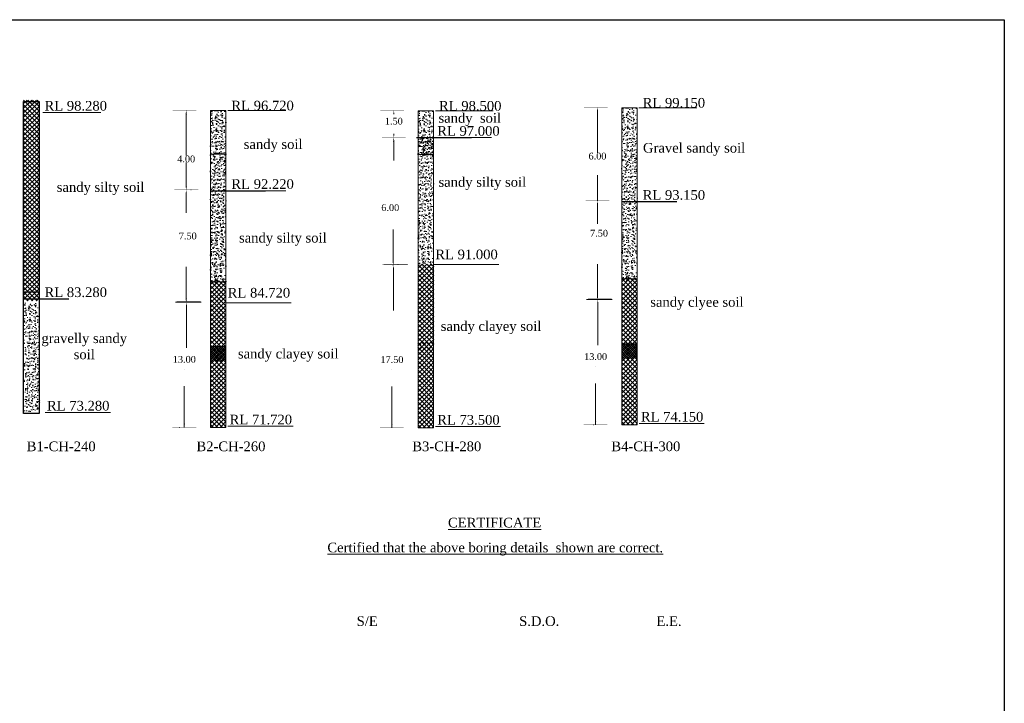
# Model space of a CAD drawing. Header units: millimetres. Extents: x 103078 to 25259364, y -3207472 to 3138455.
# Tile 10 of 11: x 8803724 to 8880100, y -145801 to -92781. Entities that reach past the tile are written whole.
import ezdxf

# ---------------------------------------------------------------- set-up
doc = ezdxf.new("R2010")
doc.units = ezdxf.units.MM
doc.header["$LTSCALE"] = 60
doc.header["$MEASUREMENT"] = 0
doc.linetypes.add('DOT2', pattern=[0.125, 0, -0.125])
doc.styles.get("Standard").update_dxf_attribs({"font": 'txt.shx', "height": 350})
doc.styles.add('style1', font='txt.shx', dxfattribs={"height": 300})

msp = doc.modelspace()

# ---------------------------------------------------------------- hatches: boundary and pattern name
at = {"linetype": 'Continuous', "lineweight": 9}
h = msp.add_hatch(dxfattribs=at)
h.set_pattern_fill('ANSI37', color=256, scale=2000)
h.set_pattern_definition([(45, (1291679.95, 138603.1), (-176.776695, 176.776695), []), (135, (1291679.95, 138603.1), (-176.776695, -176.776695), [])])
h.paths.add_polyline_path([(8805230.87, -99010.41), (8804030.87, -99010.41), (8804030.87, -114586.72), (8805230.87, -114586.72)])
h = msp.add_hatch(dxfattribs=at)
h.set_pattern_fill('AR-CONC', color=256, scale=80)
h.set_pattern_definition([(50, (1306172.66, 129004.57), (573.808146, -50.201708), [60, -660]), (355, (1306172.66, 129004.6), (-111.001067, 601.753707), [48, -528]), (100.4514445, (1306220.5, 129000.4), (462.807077, 551.551993), [50.992154, -560.91369]), (46.1842, (1306172.66, 129164.6), (853.793065, -132.415425), [90, -990]), (96.635635, (1306243.8, 129153.5), (747.72956, 779.29488), [76.48827, -841.37101]), (351.184164, (1306172.7, 129164.6), (747.72956, 779.29488), [72, -792]), (21, (1306252.66, 129124.57), (477.525642, -322.095113), [60, -660]), (326, (1306252.66, 129124.6), (194.652266, 580.120036), [48, -528]), (71.451445, (1306292.46, 129097.73), (672.1779, 258.024922), [50.99215, -560.91369]), (37.5, (1306172.66, 129004.57), (9.727884, 266.315083), [0, -521.6, 0, -536, 0, -530]), (7.5, (1306172.66, 129004.57), (210.45563, 315.52937), [0, -305.6, 0, -509.6, 0, -202]), (327.5, (1305994.26, 129004.57), (427.057949, -18.0438974), [0, -200, 0, -624, 0, -828]), (317.5, (1305914.26, 129004.57), (466.548935, 80.083986), [0, -260, 0, -414.4, 0, -588])])
h.paths.add_polyline_path([(8819723.58, -99843.81), (8818523.58, -99843.81), (8818523.58, -103211.59), (8819723.58, -103211.59)])
h = msp.add_hatch(dxfattribs=at)
h.set_pattern_fill('AR-CONC', color=256, scale=80)
h.set_pattern_definition([(50, (1322277.55, 128983.16), (573.808146, -50.201708), [60, -660]), (355, (1322277.55, 128983.16), (-111.001067, 601.753707), [48, -528]), (100.4514445, (1322325.37, 128979), (462.807077, 551.551993), [50.992154, -560.91369]), (46.1842, (1322277.55, 129143.16), (853.793065, -132.415425), [90, -990]), (96.635635, (1322348.7, 129132.1), (747.72956, 779.29488), [76.48827, -841.37101]), (351.184164, (1322277.55, 129143.2), (747.72956, 779.29488), [72, -792]), (21, (1322357.55, 129103.16), (477.525642, -322.095113), [60, -660]), (326, (1322357.55, 129103.16), (194.652266, 580.120036), [48, -528]), (71.451445, (1322397.35, 129076.3), (672.1779, 258.024922), [50.99215, -560.91369]), (37.5, (1322277.55, 128983.16), (9.727884, 266.315083), [0, -521.6, 0, -536, 0, -530]), (7.5, (1322277.55, 128983.16), (210.45563, 315.52937), [0, -305.6, 0, -509.6, 0, -202]), (327.5, (1322099.15, 128983.16), (427.057949, -18.0438974), [0, -200, 0, -624, 0, -828]), (317.5, (1322019.15, 128983.16), (466.548935, 80.083986), [0, -260, 0, -414.4, 0, -588])])
h.paths.add_polyline_path([(8835828.47, -99865.22), (8834628.47, -99865.22), (8834628.47, -103233), (8835828.47, -103233)])
h = msp.add_hatch(dxfattribs=at)
h.set_pattern_fill('AR-CONC', color=256, scale=80)
h.set_pattern_definition([(50, (1338074.9, 129220.57), (573.808146, -50.201708), [60, -660]), (355, (1338074.9, 129220.6), (-111.001067, 601.753707), [48, -528]), (100.4514445, (1338122.7, 129216.4), (462.807077, 551.551993), [50.992154, -560.91369]), (46.1842, (1338074.9, 129380.6), (853.793065, -132.415425), [90, -990]), (96.635635, (1338146.05, 129369.5), (747.72956, 779.29488), [76.48827, -841.37101]), (351.184164, (1338074.9, 129380.6), (747.72956, 779.29488), [72, -792]), (21, (1338154.9, 129340.57), (477.525642, -322.095113), [60, -660]), (326, (1338154.9, 129340.6), (194.652266, 580.120036), [48, -528]), (71.451445, (1338194.7, 129313.73), (672.1779, 258.024922), [50.99215, -560.91369]), (37.5, (1338074.9, 129220.57), (9.727884, 266.315083), [0, -521.6, 0, -536, 0, -530]), (7.5, (1338074.9, 129220.57), (210.45563, 315.52937), [0, -305.6, 0, -509.6, 0, -202]), (327.5, (1337896.5, 129220.57), (427.057949, -18.0438974), [0, -200, 0, -624, 0, -828]), (317.5, (1337816.5, 129220.57), (466.548935, 80.083986), [0, -260, 0, -414.4, 0, -588])])
h.paths.add_polyline_path([(8851625.83, -99627.81), (8850425.83, -99627.81), (8850425.83, -102995.58), (8851625.83, -102995.58)])
h = msp.add_hatch(dxfattribs=at)
h.set_pattern_fill('AR-CONC', color=256, scale=80)
h.set_pattern_definition([(50, (-629444.9, 961571.7), (573.808146, -50.201708), [60, -660]), (355, (-629444.9, 961571.7), (-111.001067, 601.753707), [48, -528]), (100.4514445, (-629397.1, 961567.5), (462.807077, 551.551993), [50.992154, -560.91369]), (46.1842, (-629444.9, 961731.7), (853.793065, -132.415425), [90, -990]), (96.635635, (-629373.75, 961720.66), (747.72956, 779.29488), [76.48827, -841.37101]), (351.184164, (-629444.9, 961731.7), (747.72956, 779.29488), [72, -792]), (21, (-629364.9, 961691.7), (477.525642, -322.095113), [60, -660]), (326, (-629364.9, 961691.7), (194.652266, 580.120036), [48, -528]), (71.451445, (-629325.1, 961664.85), (672.1779, 258.024922), [50.992152, -560.91369]), (37.5, (-629444.9, 961571.7), (9.7278843, 266.315083), [0, -521.6, 0, -536, 0, -530]), (7.5, (-629444.9, 961571.7), (210.45563, 315.5293695), [0, -305.6, 0, -509.6, 0, -202]), (327.5, (-629623.3, 961571.7), (427.057949, -18.0438974), [0, -200, 0, -624, 0, -828]), (317.5, (-629703.3, 961571.7), (466.548935, 80.083986), [0, -260, 0, -414.4, 0, -588])])
h.paths.add_polyline_path([(8835828.47, -101879.16), (8834628.47, -101879.16), (8834628.47, -111891.4), (8835828.47, -111891.4)])
h = msp.add_hatch(dxfattribs=at)
h.set_pattern_fill('AR-CONC', color=256, scale=80)
h.set_pattern_definition([(50, (-613647.55, 960455.27), (573.808146, -50.201708), [60, -660]), (355, (-613647.55, 960455.27), (-111.001067, 601.753707), [48, -528]), (100.4514445, (-613599.73, 960451.1), (462.807077, 551.551993), [50.992154, -560.91369]), (46.1842, (-613647.55, 960615.3), (853.793065, -132.415425), [90, -990]), (96.635635, (-613576.4, 960604.2), (747.72956, 779.29488), [76.48827, -841.37101]), (351.184164, (-613647.55, 960615.3), (747.72956, 779.29488), [72, -792]), (21, (-613567.55, 960575.27), (477.525642, -322.095113), [60, -660]), (326, (-613567.55, 960575.27), (194.652266, 580.120036), [48, -528]), (71.451445, (-613527.75, 960548.43), (672.1779, 258.024922), [50.992152, -560.91369]), (37.5, (-613647.55, 960455.27), (9.7278843, 266.315083), [0, -521.6, 0, -536, 0, -530]), (7.5, (-613647.55, 960455.27), (210.45563, 315.5293695), [0, -305.6, 0, -509.6, 0, -202]), (327.5, (-613825.95, 960455.27), (427.057949, -18.0438974), [0, -200, 0, -624, 0, -828]), (317.5, (-613905.95, 960455.27), (466.548935, 80.083986), [0, -260, 0, -414.4, 0, -588])])
h.paths.add_polyline_path([(8851625.83, -102995.58), (8850425.83, -102995.58), (8850425.83, -113007.82), (8851625.83, -113007.82)])
h = msp.add_hatch(dxfattribs=at)
h.set_pattern_fill('AR-CONC', color=256, scale=80)
h.set_pattern_definition([(50, (-645549.8, 960239.27), (573.808146, -50.201708), [60, -660]), (355, (-645549.8, 960239.27), (-111.001067, 601.753707), [48, -528]), (100.4514445, (-645501.97, 960235.1), (462.807077, 551.551993), [50.992154, -560.91369]), (46.1842, (-645549.8, 960399.3), (853.793065, -132.415425), [90, -990]), (96.635635, (-645478.6, 960388.2), (747.72956, 779.29488), [76.48827, -841.37101]), (351.184164, (-645549.8, 960399.3), (747.72956, 779.29488), [72, -792]), (21, (-645469.8, 960359.27), (477.525642, -322.095113), [60, -660]), (326, (-645469.8, 960359.27), (194.652266, 580.120036), [48, -528]), (71.451445, (-645430, 960332.4), (672.1779, 258.024922), [50.992152, -560.91369]), (37.5, (-645549.79, 960239.27), (9.7278843, 266.315083), [0, -521.6, 0, -536, 0, -530]), (7.5, (-645549.8, 960239.27), (210.45563, 315.5293695), [0, -305.6, 0, -509.6, 0, -202]), (327.5, (-645728.19, 960239.27), (427.057949, -18.0438974), [0, -200, 0, -624, 0, -828]), (317.5, (-645808.2, 960239.27), (466.548935, 80.083986), [0, -260, 0, -414.4, 0, -588])])
h.paths.add_polyline_path([(8819723.58, -103211.59), (8818523.58, -103211.59), (8818523.58, -113223.82), (8819723.58, -113223.82)])
h = msp.add_hatch(dxfattribs=at)
h.set_pattern_fill('ANSI37', color=256, scale=2000)
h.set_pattern_definition([(45, (1322288.65, 135382.8), (-176.776695, 176.776695), []), (135, (1322288.65, 135382.8), (-176.776695, -176.776695), [])])
h.paths.add_polyline_path([(8835839.57, -111750.99), (8834639.57, -111750.99), (8834639.57, -118009.14), (8835839.57, -118009.14)])
h = msp.add_hatch(dxfattribs=at)
h.set_pattern_fill('ANSI37', color=256, scale=2000)
h.set_pattern_definition([(45, (1306172.66, 134110.64), (-176.776695, 176.776695), []), (135, (1306172.66, 134110.64), (-176.776695, -176.776695), [])])
h.paths.add_polyline_path([(8819723.58, -113023.14), (8818523.58, -113023.14), (8818523.58, -119281.3), (8819723.58, -119281.3)])
h = msp.add_hatch(dxfattribs=at)
h.set_pattern_fill('ANSI37', color=256, scale=2000)
h.set_pattern_definition([(45, (1338074.9, 134326.65), (-176.776695, 176.776695), []), (135, (1338074.9, 134326.65), (-176.776695, -176.776695), [])])
h.paths.add_polyline_path([(8851625.83, -112807.14), (8850425.83, -112807.14), (8850425.83, -119065.29), (8851625.83, -119065.29)])
h = msp.add_hatch(dxfattribs=at)
h.set_pattern_fill('AR-CONC', color=256, scale=80)
h.set_pattern_definition([(50, (1291701.6, 114273.26), (573.808146, -50.201708), [60, -660]), (355, (1291701.6, 114273.26), (-111.001067, 601.753707), [48, -528]), (100.4514445, (1291749.43, 114269.1), (462.807077, 551.551993), [50.992154, -560.91369]), (46.1842, (1291701.6, 114433.26), (853.793065, -132.415425), [90, -990]), (96.635635, (1291772.8, 114422.2), (747.72956, 779.29488), [76.48827, -841.37101]), (351.184164, (1291701.6, 114433.3), (747.72956, 779.29488), [72, -792]), (21, (1291781.6, 114393.26), (477.525642, -322.095113), [60, -660]), (326, (1291781.6, 114393.26), (194.652266, 580.120036), [48, -528]), (71.451445, (1291821.4, 114366.4), (672.1779, 258.024922), [50.99215, -560.91369]), (37.5, (1291701.61, 114273.26), (9.727884, 266.315083), [0, -521.6, 0, -536, 0, -530]), (7.5, (1291701.6, 114273.26), (210.45563, 315.52937), [0, -305.6, 0, -509.6, 0, -202]), (327.5, (1291523.21, 114273.26), (427.057949, -18.0438974), [0, -200, 0, -624, 0, -828]), (317.5, (1291443.2, 114273.26), (466.548935, 80.083986), [0, -260, 0, -414.4, 0, -588])])
h.paths.add_polyline_path([(8805252.53, -114745.96), (8804052.53, -114745.96), (8804082.53, -123174.47), (8805282.53, -123174.47)])
h = msp.add_hatch(dxfattribs=at)
h.set_pattern_fill('ANSI37', color=256, scale=2000)
h.set_pattern_definition([(45, (1306172.66, 129004.57), (-176.776695, 176.776695), []), (135, (1306172.66, 129004.57), (-176.776695, -176.776695), [])])
h.paths.add_polyline_path([(8819723.58, -118129.22), (8818523.58, -118129.22), (8818523.58, -124387.37), (8819723.58, -124387.37)])
h = msp.add_hatch(dxfattribs=at)
h.set_pattern_fill('ANSI37', color=256, scale=2000)
h.set_pattern_definition([(45, (1322263.68, 129346.74), (-176.776695, 176.776695), []), (135, (1322263.68, 129346.74), (-176.776695, -176.776695), [])])
h.paths.add_polyline_path([(8834614.6, -118395.29), (8835814.6, -118395.29), (8835814.6, -117787.05), (8834614.6, -117787.05)])
h = msp.add_hatch(dxfattribs=at)
h.set_pattern_fill('ANSI37', color=256, scale=2000)
h.set_pattern_definition([(45, (1322277.55, 128983.16), (-176.776695, 176.776695), []), (135, (1322277.55, 128983.16), (-176.776695, -176.776695), [])])
h.paths.add_polyline_path([(8835828.47, -118150.63), (8834628.47, -118150.63), (8834628.47, -124408.78), (8835828.47, -124408.78)])
h = msp.add_hatch(dxfattribs=at)
h.set_pattern_fill('ANSI37', color=256, scale=2000)
h.set_pattern_definition([(45, (1338074.9, 129220.57), (-176.776695, 176.776695), []), (135, (1338074.9, 129220.57), (-176.776695, -176.776695), [])])
h.paths.add_polyline_path([(8851625.83, -117913.22), (8850425.83, -117913.22), (8850425.83, -124171.37), (8851625.83, -124171.37)])

# ---------------------------------------------------------------- linework, layer by layer
for p, q in [((8804030.87, -99133.85), (8805230.87, -99133.85)), ((8804030.87, -123330.33), (8804030.87, -99133.85)), ((8805230.87, -99133.85), (8805230.87, -123330.33)), ((8805516.46, -99983.32), (8810012.01, -99983.32)), ((8816641.13, -99808.36), (8816641.02, -99808.36)), ((8818523.58, -99834.14), (8819723.58, -99834.14)), ((8818523.58, -124410.4), (8818523.58, -99834.14)), ((8819723.58, -99834.14), (8819723.58, -124410.4)), ((8819860.1, -99831.27), (8824355.65, -99831.27)), ((8832746.02, -99829.78), (8832745.9, -99829.78)), ((8834628.47, -99855.56), (8835828.47, -99855.56)), ((8834628.47, -124431.81), (8834628.47, -99855.56)), ((8835828.47, -99855.56), (8835828.47, -124431.81)), ((8835964.99, -99852.68), (8840460.54, -99852.68)), ((8848543.37, -99592.36), (8848543.26, -99592.36)), ((8848543.44, -99892.36), (8848543.44, -103100.94)), ((8850425.83, -99618.14), (8851625.83, -99618.14)), ((8850425.83, -124194.4), (8850425.83, -99618.14)), ((8851625.83, -99618.14), (8851625.83, -124194.4)), ((8851762.35, -99615.27), (8856257.9, -99615.27)), ((8816641.2, -100108.36), (8816641.2, -103316.95)), ((8832738.98, -102228), (8832738.98, -103705.86)), ((8835828.47, -101928), (8840324.02, -101928)), ((8816641.2, -105682), (8816641.2, -103851.21)), ((8818523.58, -103211.59), (8819723.58, -103211.59)), ((8834628.47, -103233), (8835828.47, -103233)), ((8848543.44, -106678.68), (8848543.44, -104847.89)), ((8816641.26, -105982), (8816641.38, -105982)), ((8819860.1, -106045.62), (8824355.65, -106045.62)), ((8848543.5, -105766), (8848543.62, -105766)), ((8880099.6, -105483.1, 13102.4), (8880099.6, -230811.33, 13102.4)), ((8816641.02, -106282), (8816641.02, -107759.86)), ((8848543.26, -107128.68), (8848543.26, -108606.54)), ((8832695.9, -111530.02), (8832695.9, -109064.45)), ((8816641.02, -114424.18), (8816641.02, -111958.61)), ((8832720.84, -111680.02), (8832720.72, -111680.02)), ((8832720.9, -112130.02), (8832720.9, -115338.6)), ((8832909.04, -111794.15), (8832911.28, -111794.15)), ((8835828.47, -111760.36), (8840883.02, -111758.54)), ((8848543.26, -114208.18), (8848543.26, -111742.6)), ((8851643.62, -112891.3), (8850425.83, -112891.3)), ((8819741.38, -113107.3), (8818523.58, -113107.3)), ((8849514.22, -114472.31), (8847699.04, -114472.31)), ((8849641.04, -114450.39), (8847825.86, -114450.39)), ((8849691.04, -114472.31), (8847875.86, -114472.31)), ((8848568.19, -114358.18), (8848568.08, -114358.18)), ((8848756.39, -114472.31), (8848758.63, -114472.31)), ((8817611.98, -114688.31), (8815796.8, -114688.31)), ((8817738.8, -114666.39), (8815923.62, -114666.39)), ((8817788.8, -114688.31), (8815973.62, -114688.31)), ((8816665.95, -114574.18), (8816665.84, -114574.18)), ((8816666.02, -115024.18), (8816666.02, -118232.76)), ((8816854.15, -114688.31), (8816856.39, -114688.31)), ((8819723.58, -114733.1), (8824778.13, -114731.27)), ((8848568.26, -114808.18), (8848568.26, -118016.76)), ((8818523.58, -118129.22), (8819723.58, -118129.22)), ((8850425.83, -117913.22), (8851625.83, -117913.22)), ((8816493.85, -119886.53), (8816493.73, -119886.53)), ((8832598.74, -119907.95), (8832598.62, -119907.95)), ((8848396.09, -119670.53), (8848395.97, -119670.53)), ((8816493.91, -121201.82), (8816493.91, -124410.4)), ((8832598.8, -121223.23), (8832598.8, -124431.81)), ((8848396.15, -120985.82), (8848396.15, -124194.4)), ((8805230.87, -123330.33), (8804030.87, -123330.33)), ((8805706.41, -123245.28), (8810760.96, -123245.28)), ((8816493.79, -124410.4), (8816493.91, -124410.4)), ((8818523.58, -124410.4), (8819723.58, -124410.4)), ((8819723.58, -124410.4), (8818523.58, -124410.4)), ((8819872.65, -124318.06), (8824927.2, -124318.06)), ((8832598.68, -124431.81), (8832598.8, -124431.81)), ((8834628.47, -124431.81), (8835828.47, -124431.81)), ((8835828.47, -124431.81), (8834628.47, -124431.81)), ((8835977.54, -124339.47), (8841032.08, -124339.47)), ((8848396.04, -124194.4), (8848396.15, -124194.4)), ((8850425.83, -124194.4), (8851625.83, -124194.4)), ((8851625.83, -124194.4), (8850425.83, -124194.4)), ((8851774.89, -124102.06), (8856829.44, -124102.06))]:
    msp.add_line(p, q, dxfattribs=at)
at = {"linetype": 'DOT2', "lineweight": 9, "ltscale": 2}
for p, q in [((8817417.11, -99834.14), (8815601.93, -99834.14)), ((8833522, -99855.56), (8831706.82, -99855.56)), ((8849319.35, -99618.14), (8847504.17, -99618.14)), ((8833660.6, -101928), (8831845.42, -101928)), ((8817555.72, -105982), (8815740.53, -105982)), ((8849457.96, -106828.68), (8847642.77, -106828.68)), ((8833666.87, -111794.15), (8831851.69, -111794.15)), ((8833793.69, -111772.23), (8831978.51, -111772.23)), ((8833843.69, -111794.15), (8832028.51, -111794.15)), ((8817401.32, -124410.4), (8815586.14, -124410.4)), ((8833506.21, -124431.81), (8831691.03, -124431.81)), ((8849303.56, -124194.4), (8847488.38, -124194.4))]:
    msp.add_line(p, q, dxfattribs=at)
at = {"lineweight": -2, "ltscale": 11000}
for p, q in [((8834491.95, -101928), (8838767.73, -101928)), ((8818523.58, -106045.62), (8822799.36, -106045.62)), ((8850425.83, -106892.3), (8854701.6, -106892.3)), ((8804030.87, -114443.37), (8807546.13, -114443.37))]:
    msp.add_line(p, q, dxfattribs=at)
at = {"lineweight": -2, "ltscale": 11000, "elevation": 13102.4}
msp.add_lwpolyline([(8880099.6, -230811.33), (8688211.99, -230811.33), (8688211.99, -92780.98), (8880099.6, -92780.98)], close=True, dxfattribs=at)
at = {"lineweight": -2, "ltscale": 11000}
for points in [[(8804030.87, -99133.85), (8805230.87, -99133.85), (8805230.87, -113922.34), (8804030.87, -113922.34)], [(8804030.87, -99133.85), (8805230.87, -99133.85), (8805230.87, -123330.33), (8804030.87, -123330.33)]]:
    msp.add_lwpolyline(points, close=True, dxfattribs=at)
at = {"linetype": 'Continuous', "lineweight": 9}
for points in [[(8850425.83, -112891.3), (8851625.83, -112891.3), (8851625.83, -117913.22), (8850425.83, -117913.22)], [(8818523.58, -113107.3), (8819723.58, -113107.3), (8819723.58, -118129.22), (8818523.58, -118129.22)]]:
    msp.add_lwpolyline(points, close=True, dxfattribs=at)
for points in [[(8816591.2, -100108.36), (8816691.2, -100108.36), (8816641.2, -99808.36)], [(8832696.08, -100129.78), (8832796.08, -100129.78), (8832746.08, -99829.78)], [(8848493.44, -99892.36), (8848593.44, -99892.36), (8848543.44, -99592.36)], [(8832688.98, -102228), (8832788.98, -102228), (8832738.98, -101928)], [(8832696.08, -101628), (8832796.08, -101628), (8832746.08, -101928)], [(8816591.02, -106282), (8816691.02, -106282), (8816641.02, -105982)], [(8816591.2, -105682), (8816691.2, -105682), (8816641.2, -105982)], [(8848493.26, -107128.68), (8848593.26, -107128.68), (8848543.26, -106828.68)], [(8848493.44, -106678.68), (8848593.44, -106678.68), (8848543.44, -106978.68)], [(8832645.9, -111530.02), (8832745.9, -111530.02), (8832695.9, -111830.02)], [(8832670.9, -112130.02), (8832770.9, -112130.02), (8832720.9, -111830.02)], [(8816591.02, -114424.18), (8816691.02, -114424.18), (8816641.02, -114724.18)], [(8848493.26, -114208.18), (8848593.26, -114208.18), (8848543.26, -114508.18)], [(8848518.26, -114808.18), (8848618.26, -114808.18), (8848568.26, -114508.18)], [(8816616.02, -115024.18), (8816716.02, -115024.18), (8816666.02, -114724.18)], [(8816443.73, -124110.4), (8816543.73, -124110.4), (8816493.73, -124410.4)], [(8832548.62, -124131.81), (8832648.62, -124131.81), (8832598.62, -124431.81)], [(8848345.97, -123894.4), (8848445.97, -123894.4), (8848395.97, -124194.4)]]:
    msp.add_solid(points, dxfattribs=at)

# ---------------------------------------------------------------- texts
for s, insert, char_height, attachment_point in [('{\\fTimes New Roman|b0|i0|c0|p18; RL 98.280}', (8805367.39, -99082.52), 750, 1), ('{\\fTimes New Roman|b0|i0|c0|p18; RL 96.720}', (8819860.1, -99066.13), 750, 1), ('{\\fTimes New Roman|b0|i0|c0|p18; RL 98.500}', (8835964.99, -99087.54), 750, 1), ('{\\fTimes New Roman|b0|i0|c0|p18; RL 99.150}', (8851762.35, -98850.13), 750, 1), ('{\\fTimes New Roman|b0|i0|c0|p18;sandy  soil}', (8836212.2, -100024.44), 750, 1), ('\\A1;{\\fTimes New Roman|b0|i0|c0|p18;\\H1.5x;1.50}', (8832746.08, -100656.61), 350, 5), ('{\\fTimes New Roman|b0|i0|c0|p18; RL 97.000}', (8835828.47, -101032.37), 750, 1), ('{\\fTimes New Roman|b0|i0|c0|p18;sandy soil}', (8821103.53, -102056.91), 750, 1), ('{\\fTimes New Roman|b0|i0|c0|p18;Gravel sandy soil}', (8852074.06, -102341.68), 750, 1), ('\\A1;{\\fTimes New Roman|b0|i0|c0|p18;\\H1.5x;6.00}', (8848543.44, -103368.08), 350, 5), ('\\A1;{\\fTimes New Roman|b0|i0|c0|p18;\\H1.5x;4.00}', (8816641.2, -103584.08), 350, 5), ('{\\fTimes New Roman|b0|i0|c0|p18;sandy silty soil}', (8806600.13, -105383.25), 750, 1), ('{\\fTimes New Roman|b0|i0|c0|p18; RL 92.220}', (8819860.1, -105149.99), 750, 1), ('{\\fTimes New Roman|b0|i0|c0|p18;sandy silty soil}', (8836212.2, -104992.57), 750, 1), ('{\\fTimes New Roman|b0|i0|c0|p18; RL 93.150}', (8851762.35, -105996.67), 750, 1), ('\\A1;{\\fTimes New Roman|b0|i0|c0|p18;\\H1.5x;6.00}', (8832469.69, -107361.38), 350, 5), ('\\A1;{\\fTimes New Roman|b0|i0|c0|p18;\\H1.5x;7.50}', (8848662.83, -109345.59), 350, 5), ('\\A1;{\\fTimes New Roman|b0|i0|c0|p18;\\H1.5x;7.50}', (8816760.58, -109561.59), 350, 5), ('{\\fTimes New Roman|b0|i0|c0|p18;sandy silty soil}', (8820735.42, -109315.78), 750, 1), ('{\\fTimes New Roman|b0|i0|c0|p18; RL 91.000}', (8835679.41, -110610.6), 750, 1), ('{\\fTimes New Roman|b0|i0|c0|p18; RL 83.280}', (8805367.39, -113542.58), 750, 1), ('{\\fTimes New Roman|b0|i0|c0|p18; RL 84.720}', (8819574.52, -113583.34), 750, 1), ('{\\fTimes New Roman|b0|i0|c0|p18;sandy clyee soil}', (8852637.66, -114297.42), 750, 1), ('{\\fTimes New Roman|b0|i0|c0|p18;sandy clayey soil}', (8836384.62, -116169.83), 750, 1), ('{\\fTimes New Roman|b0|i0|c0|p18;sandy clayey soil}', (8820651.13, -118306.47), 750, 1), ('\\A1;{\\fTimes New Roman|b0|i0|c0|p18;\\H1.5x;13.00}', (8816493.91, -119127.59), 350, 5), ('\\A1;{\\fTimes New Roman|b0|i0|c0|p18;\\H1.5x;17.50}', (8832598.8, -119149.01), 350, 5), ('\\A1;{\\fTimes New Roman|b0|i0|c0|p18;\\H1.5x;13.00}', (8848396.15, -118911.59), 350, 5), ('{\\fTimes New Roman|b0|i0|c0|p18; RL 73.280}', (8805557.35, -122344.48), 750, 1), ('{\\fTimes New Roman|b0|i0|c0|p18; RL 71.720}', (8819723.58, -123417.27), 750, 1), ('{\\fTimes New Roman|b0|i0|c0|p18; RL 73.500}', (8835828.47, -123438.68), 750, 1), ('{\\fTimes New Roman|b0|i0|c0|p18; RL 74.150}', (8851625.83, -123201.26), 750, 1), ('{\\fTimes New Roman|b0|i0|c0|p18;\\LCERTIFICATE}', (8836947.61, -131411.67), 750, 1)]:
    msp.add_mtext(s, dxfattribs=dict(at, insert=insert, char_height=char_height, attachment_point=attachment_point))
at = {"linetype": 'Continuous', "lineweight": 9, "char_height": 750, "attachment_point": 1}
for s, insert, width in [('\\pxqc;{\\fTimes New Roman|b0|i0|c0|p18;gravelly sandy \\Psoil\\H1.00001x;\\P\\pq*;      }', (8803609.92, -117111.45), 10242.62), ('{\\fTimes New Roman|b0|i0|c0|p18;B1-CH-240}', (8804266.56, -125496.45), 2957.1329), ('{\\fTimes New Roman|b0|i0|c0|p18;B2-CH-260}', (8817436.96, -125496.45), 2957.1329), ('{\\fTimes New Roman|b0|i0|c0|p18;B3-CH-280}', (8834179.09, -125496.45), 2957.1329), ('{\\fTimes New Roman|b0|i0|c0|p18;B4-CH-300}', (8849621.63, -125496.45), 2957.1329), ('\\pxqc;{\\fTimes New Roman|b0|i0|c0|p18;\\LCertified that the above boring details  shown are correct.}', (8826485.55, -133342.59), 28256.2477)]:
    msp.add_mtext(s, dxfattribs=dict(at, insert=insert, width=width))
at = {"linetype": 'Continuous', "lineweight": 9, "char_height": 829.44, "attachment_point": 1, "style": 'style1'}
for s, insert in [('{\\fTimes New Roman|b0|i0|c0|p18;\\H0.90422x;S/E \\H1.10592x;                      }', (8829862.88, -139051.28)), ('{\\fTimes New Roman|b0|i0|c0|p18;\\H0.90422x;S.D.O. \\H1.10592x;                        }', (8842465.01, -139051.28)), ('{\\fTimes New Roman|b0|i0|c0|p18;\\H0.90422x;E.E.  \\H1.10592x;                      }', (8853116.82, -139051.28))]:
    msp.add_mtext(s, dxfattribs=dict(at, insert=insert))

doc.saveas('drawing.dxf')
